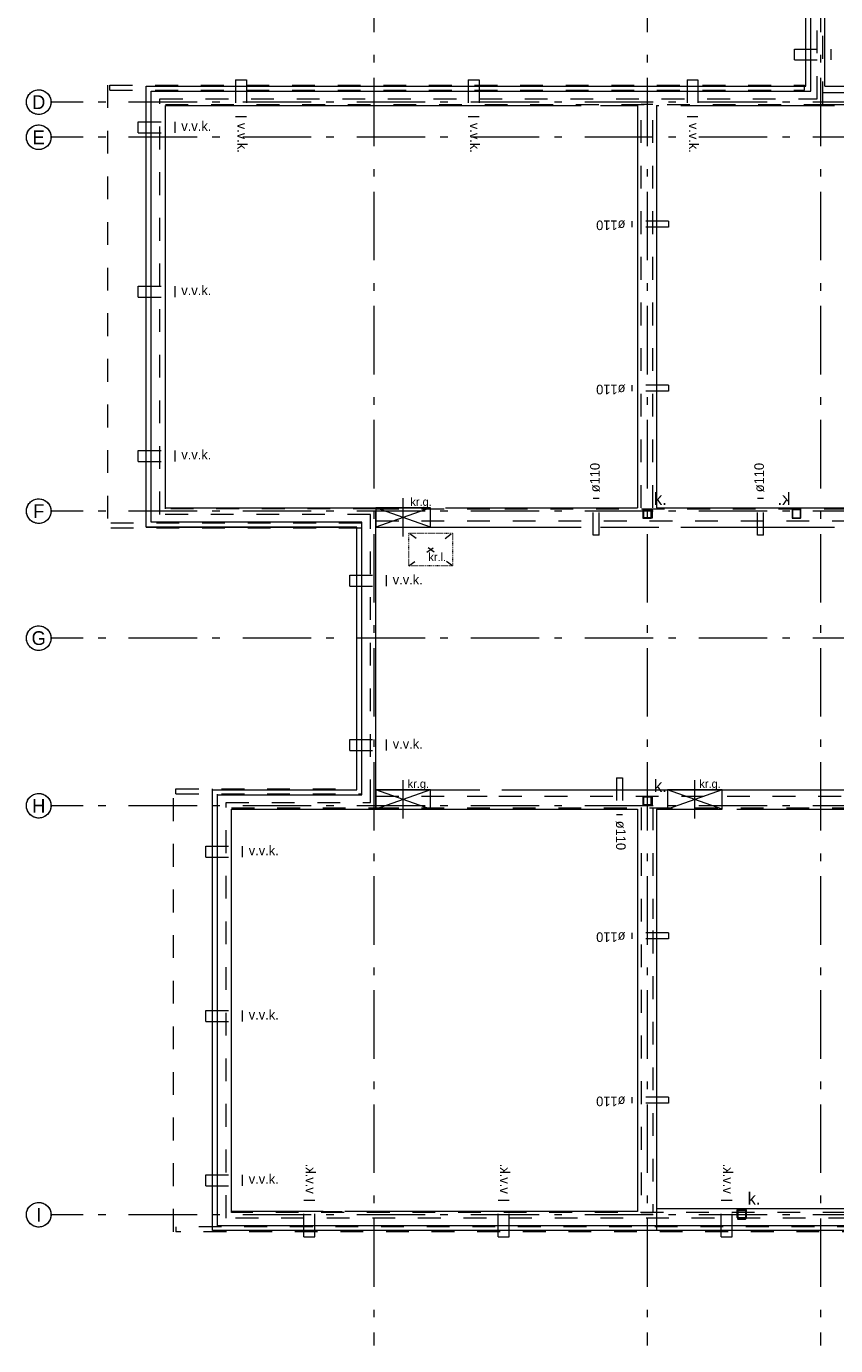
# Model space of a CAD drawing. Header units: millimetres. Extents: x -6345 to 55105, y -2390 to 56062.
# Tile 1 of 14: x -6345 to 8440, y -2390 to 21704. Entities that reach past the tile are written whole.
import ezdxf

# ---------------------------------------------------------------- set-up
doc = ezdxf.new("R2010")
doc.units = ezdxf.units.MM
doc.header["$LTSCALE"] = 100
for name, pattern in [('STYLE_01', [0.416641, 0.208282, -0.208359]), ('STYLE_05', [0.208282, 0.069427, -0.138855]), ('STYLE_06', [1.041641, 0.625, -0.208282, 0.069427, -0.138931])]:
    doc.linetypes.add(name, pattern=pattern)
doc.layers.add('00 stramien', color=8, linetype='STYLE_06', lineweight=18)
for name, color, linetype in [('AL16----_Funderings-contructie', 8, 'Continuous'), ('AL19----_Kruipluik', 8, 'Continuous'), ('AL28----_Constructie', 5, 'Continuous')]:
    doc.layers.add(name, color=color, linetype=linetype)
doc.layers.add('AL19----_sparingen VBI', color=8, linetype='Continuous', plot=False)
doc.layers.add('AL19----_Ventilatie', color=8, linetype='Continuous', plot=False)

msp = doc.modelspace()

# ---------------------------------------------------------------- linework, layer by layer
at = {"layer": '00 stramien', "linetype": 'STYLE_06', "lineweight": 5, "ltscale": 20}
for p, q in [((0, 35348), (0, -2390)), ((4995, 35348), (4995, -2390)), ((8165, 35348), (8165, -2390)), ((55105, 20320), (-5895, 20320)), ((55105, 19678), (-5895, 19678)), ((55105, 12850), (-5895, 12850)), ((55105, 10530), (-5895, 10530)), ((55105, 7470), (-5895, 7470)), ((55105, 0), (-5895, 0))]:
    msp.add_line(p, q, dxfattribs=at)
at = {"layer": '00 stramien', "ltscale": 20}
for p, q in [((-6285, 20474), (-6269, 20489)), ((-6269, 20489), (-6252, 20503)), ((-6252, 20503), (-6233, 20515)), ((-6233, 20515), (-6213, 20525)), ((-6213, 20525), (-6193, 20533)), ((-6193, 20533), (-6172, 20539)), ((-6172, 20539), (-6150, 20543)), ((-6150, 20543), (-6128, 20545)), ((-6128, 20545), (-6106, 20545)), ((-6106, 20545), (-6084, 20542)), ((-6084, 20542), (-6062, 20538)), ((-6062, 20538), (-6041, 20531)), ((-6041, 20531), (-6021, 20522)), ((-6021, 20522), (-6002, 20511)), ((-6002, 20511), (-5984, 20499)), ((-5984, 20499), (-5967, 20484)), ((-5967, 20484), (-5951, 20469)), ((-6345, 20335), (-6342, 20357)), ((-6345, 20313), (-6345, 20335)), ((-6344, 20291), (-6345, 20313)), ((-6340, 20269), (-6344, 20291)), ((-6342, 20357), (-6338, 20378)), ((-6334, 20248), (-6340, 20269)), ((-6338, 20378), (-6331, 20399)), ((-6325, 20227), (-6334, 20248)), ((-6331, 20399), (-6322, 20420)), ((-6322, 20420), (-6312, 20439)), ((-6312, 20439), (-6299, 20457)), ((-6299, 20457), (-6285, 20474)), ((-5951, 20469), (-5938, 20451)), ((-5938, 20451), (-5926, 20433)), ((-5926, 20433), (-5916, 20413)), ((-5910, 20241), (-5919, 20221)), ((-5916, 20413), (-5907, 20393)), ((-5903, 20262), (-5910, 20241)), ((-5907, 20393), (-5901, 20371)), ((-5898, 20284), (-5903, 20262)), ((-5901, 20371), (-5897, 20350)), ((-5896, 20305), (-5898, 20284)), ((-5897, 20350), (-5896, 20328)), ((-5896, 20328), (-5896, 20305)), ((-6315, 20208), (-6325, 20227)), ((-6303, 20189), (-6315, 20208)), ((-6290, 20172), (-6303, 20189)), ((-6274, 20156), (-6290, 20172)), ((-6257, 20142), (-6274, 20156)), ((-6239, 20129), (-6257, 20142)), ((-6220, 20118), (-6239, 20129)), ((-6200, 20110), (-6220, 20118)), ((-6179, 20103), (-6200, 20110)), ((-6157, 20098), (-6179, 20103)), ((-6135, 20096), (-6157, 20098)), ((-6113, 20095), (-6135, 20096)), ((-6091, 20097), (-6113, 20095)), ((-6069, 20101), (-6091, 20097)), ((-6048, 20107), (-6069, 20101)), ((-6028, 20115), (-6048, 20107)), ((-6008, 20125), (-6028, 20115)), ((-5989, 20137), (-6008, 20125)), ((-5972, 20151), (-5989, 20137)), ((-5956, 20166), (-5972, 20151)), ((-5942, 20183), (-5956, 20166)), ((-5929, 20201), (-5942, 20183)), ((-5919, 20221), (-5929, 20201)), ((-6338, 19736), (-6331, 19757)), ((-6331, 19757), (-6322, 19778)), ((-6322, 19778), (-6312, 19797)), ((-6312, 19797), (-6299, 19815)), ((-6299, 19815), (-6285, 19832)), ((-6285, 19832), (-6269, 19847)), ((-6269, 19847), (-6252, 19861)), ((-6252, 19861), (-6233, 19873)), ((-6233, 19873), (-6213, 19883)), ((-6213, 19883), (-6193, 19891)), ((-6193, 19891), (-6172, 19897)), ((-6172, 19897), (-6150, 19901)), ((-6150, 19901), (-6128, 19903)), ((-6128, 19903), (-6106, 19903)), ((-6106, 19903), (-6084, 19900)), ((-6084, 19900), (-6062, 19896)), ((-6062, 19896), (-6041, 19889)), ((-6041, 19889), (-6021, 19880)), ((-6021, 19880), (-6002, 19869)), ((-6002, 19869), (-5984, 19857)), ((-5984, 19857), (-5967, 19842)), ((-5967, 19842), (-5951, 19827)), ((-5951, 19827), (-5938, 19809)), ((-5938, 19809), (-5926, 19791)), ((-5926, 19791), (-5916, 19771)), ((-5916, 19771), (-5907, 19751)), ((-6345, 19693), (-6342, 19715)), ((-6345, 19671), (-6345, 19693)), ((-6344, 19649), (-6345, 19671)), ((-6340, 19627), (-6344, 19649)), ((-6342, 19715), (-6338, 19736)), ((-6334, 19606), (-6340, 19627)), ((-6325, 19585), (-6334, 19606)), ((-6315, 19566), (-6325, 19585)), ((-6303, 19547), (-6315, 19566)), ((-6290, 19530), (-6303, 19547)), ((-6274, 19514), (-6290, 19530)), ((-5956, 19524), (-5972, 19509)), ((-5942, 19541), (-5956, 19524)), ((-5929, 19559), (-5942, 19541)), ((-5919, 19579), (-5929, 19559)), ((-5910, 19599), (-5919, 19579)), ((-5903, 19620), (-5910, 19599)), ((-5907, 19751), (-5901, 19729)), ((-5898, 19642), (-5903, 19620)), ((-5901, 19729), (-5897, 19708)), ((-5896, 19663), (-5898, 19642)), ((-5897, 19708), (-5896, 19686)), ((-5896, 19686), (-5896, 19663)), ((-6257, 19500), (-6274, 19514)), ((-6239, 19487), (-6257, 19500)), ((-6220, 19476), (-6239, 19487)), ((-6200, 19468), (-6220, 19476)), ((-6179, 19461), (-6200, 19468)), ((-6157, 19456), (-6179, 19461)), ((-6135, 19454), (-6157, 19456)), ((-6113, 19453), (-6135, 19454)), ((-6091, 19455), (-6113, 19453)), ((-6069, 19459), (-6091, 19455)), ((-6048, 19465), (-6069, 19459)), ((-6028, 19473), (-6048, 19465)), ((-6008, 19483), (-6028, 19473)), ((-5989, 19495), (-6008, 19483)), ((-5972, 19509), (-5989, 19495)), ((-6285, 13004), (-6269, 13019)), ((-6269, 13019), (-6252, 13033)), ((-6252, 13033), (-6233, 13045)), ((-6233, 13045), (-6213, 13055)), ((-6213, 13055), (-6193, 13063)), ((-6193, 13063), (-6172, 13069)), ((-6172, 13069), (-6150, 13073)), ((-6150, 13073), (-6128, 13075)), ((-6128, 13075), (-6106, 13075)), ((-6106, 13075), (-6084, 13072)), ((-6084, 13072), (-6062, 13068)), ((-6062, 13068), (-6041, 13061)), ((-6041, 13061), (-6021, 13052)), ((-6021, 13052), (-6002, 13041)), ((-6002, 13041), (-5984, 13029)), ((-5984, 13029), (-5967, 13014)), ((-5967, 13014), (-5951, 12999)), ((-6345, 12865), (-6342, 12887)), ((-6345, 12843), (-6345, 12865)), ((-6344, 12821), (-6345, 12843)), ((-6340, 12799), (-6344, 12821)), ((-6342, 12887), (-6338, 12908)), ((-6334, 12778), (-6340, 12799)), ((-6338, 12908), (-6331, 12929)), ((-6325, 12757), (-6334, 12778)), ((-6331, 12929), (-6322, 12950)), ((-6322, 12950), (-6312, 12969)), ((-6312, 12969), (-6299, 12987)), ((-6299, 12987), (-6285, 13004)), ((-5951, 12999), (-5938, 12981)), ((-5938, 12981), (-5926, 12963)), ((-5926, 12963), (-5916, 12943)), ((-5910, 12771), (-5919, 12751)), ((-5916, 12943), (-5907, 12923)), ((-5903, 12792), (-5910, 12771)), ((-5907, 12923), (-5901, 12901)), ((-5898, 12814), (-5903, 12792)), ((-5901, 12901), (-5897, 12880)), ((-5896, 12835), (-5898, 12814)), ((-5897, 12880), (-5896, 12858)), ((-5896, 12858), (-5896, 12835)), ((-6315, 12738), (-6325, 12757)), ((-6303, 12719), (-6315, 12738)), ((-6290, 12702), (-6303, 12719)), ((-6274, 12686), (-6290, 12702)), ((-6257, 12672), (-6274, 12686)), ((-6239, 12659), (-6257, 12672)), ((-6220, 12648), (-6239, 12659)), ((-6200, 12640), (-6220, 12648)), ((-6179, 12633), (-6200, 12640)), ((-6157, 12628), (-6179, 12633)), ((-6135, 12626), (-6157, 12628)), ((-6113, 12625), (-6135, 12626)), ((-6091, 12627), (-6113, 12625)), ((-6069, 12631), (-6091, 12627)), ((-6048, 12637), (-6069, 12631)), ((-6028, 12645), (-6048, 12637)), ((-6008, 12655), (-6028, 12645)), ((-5989, 12667), (-6008, 12655)), ((-5972, 12681), (-5989, 12667)), ((-5956, 12696), (-5972, 12681)), ((-5942, 12713), (-5956, 12696)), ((-5929, 12731), (-5942, 12713)), ((-5919, 12751), (-5929, 12731)), ((-6338, 10588), (-6331, 10609)), ((-6331, 10609), (-6322, 10630)), ((-6322, 10630), (-6312, 10649)), ((-6312, 10649), (-6299, 10667)), ((-6299, 10667), (-6285, 10684)), ((-6285, 10684), (-6269, 10699)), ((-6269, 10699), (-6252, 10713)), ((-6252, 10713), (-6233, 10725)), ((-6233, 10725), (-6213, 10735)), ((-6213, 10735), (-6193, 10743)), ((-6193, 10743), (-6172, 10749)), ((-6172, 10749), (-6150, 10753)), ((-6150, 10753), (-6128, 10755)), ((-6128, 10755), (-6106, 10755)), ((-6106, 10755), (-6084, 10752)), ((-6084, 10752), (-6062, 10747)), ((-6062, 10747), (-6041, 10741)), ((-6041, 10741), (-6021, 10732)), ((-6021, 10732), (-6002, 10721)), ((-6002, 10721), (-5984, 10709)), ((-5984, 10709), (-5967, 10694)), ((-5967, 10694), (-5951, 10678)), ((-5951, 10678), (-5938, 10661)), ((-5938, 10661), (-5926, 10642)), ((-5926, 10642), (-5916, 10623)), ((-5916, 10623), (-5907, 10602)), ((-5907, 10602), (-5901, 10581)), ((-6345, 10545), (-6342, 10567)), ((-6345, 10523), (-6345, 10545)), ((-6344, 10501), (-6345, 10523)), ((-6340, 10479), (-6344, 10501)), ((-6342, 10567), (-6338, 10588)), ((-6334, 10458), (-6340, 10479)), ((-6325, 10437), (-6334, 10458)), ((-6315, 10418), (-6325, 10437)), ((-6303, 10399), (-6315, 10418)), ((-6290, 10382), (-6303, 10399)), ((-6274, 10366), (-6290, 10382)), ((-6257, 10351), (-6274, 10366)), ((-5972, 10361), (-5989, 10347)), ((-5956, 10376), (-5972, 10361)), ((-5942, 10393), (-5956, 10376)), ((-5929, 10411), (-5942, 10393)), ((-5919, 10430), (-5929, 10411)), ((-5910, 10451), (-5919, 10430)), ((-5903, 10472), (-5910, 10451)), ((-5898, 10493), (-5903, 10472)), ((-5901, 10581), (-5897, 10559)), ((-5896, 10515), (-5898, 10493)), ((-5897, 10559), (-5896, 10537)), ((-5896, 10537), (-5896, 10515)), ((-6239, 10339), (-6257, 10351)), ((-6220, 10328), (-6239, 10339)), ((-6200, 10319), (-6220, 10328)), ((-6179, 10313), (-6200, 10319)), ((-6157, 10308), (-6179, 10313)), ((-6135, 10305), (-6157, 10308)), ((-6113, 10305), (-6135, 10305)), ((-6091, 10307), (-6113, 10305)), ((-6069, 10311), (-6091, 10307)), ((-6048, 10317), (-6069, 10311)), ((-6028, 10325), (-6048, 10317)), ((-6008, 10335), (-6028, 10325)), ((-5989, 10347), (-6008, 10335)), ((-6345, 7485), (-6342, 7507)), ((-6345, 7463), (-6345, 7485)), ((-6342, 7507), (-6338, 7528)), ((-6338, 7528), (-6331, 7549)), ((-6331, 7549), (-6322, 7570)), ((-6322, 7570), (-6312, 7589)), ((-6312, 7589), (-6299, 7607)), ((-6299, 7607), (-6285, 7624)), ((-6285, 7624), (-6269, 7639)), ((-6269, 7639), (-6252, 7653)), ((-6252, 7653), (-6233, 7665)), ((-6233, 7665), (-6213, 7675)), ((-6213, 7675), (-6193, 7683)), ((-6193, 7683), (-6172, 7689)), ((-6172, 7689), (-6150, 7693)), ((-6150, 7693), (-6128, 7695)), ((-6128, 7695), (-6106, 7695)), ((-6106, 7695), (-6084, 7692)), ((-6084, 7692), (-6062, 7687)), ((-6062, 7687), (-6041, 7681)), ((-6041, 7681), (-6021, 7672)), ((-6021, 7672), (-6002, 7661)), ((-6002, 7661), (-5984, 7649)), ((-5984, 7649), (-5967, 7634)), ((-5967, 7634), (-5951, 7618)), ((-5951, 7618), (-5938, 7601)), ((-5938, 7601), (-5926, 7582)), ((-5926, 7582), (-5916, 7563)), ((-5916, 7563), (-5907, 7542)), ((-5907, 7542), (-5901, 7521)), ((-5901, 7521), (-5897, 7499)), ((-5897, 7499), (-5896, 7477)), ((-5896, 7477), (-5896, 7455)), ((-6344, 7441), (-6345, 7463)), ((-6340, 7419), (-6344, 7441)), ((-6334, 7398), (-6340, 7419)), ((-6325, 7377), (-6334, 7398)), ((-6315, 7358), (-6325, 7377)), ((-6303, 7339), (-6315, 7358)), ((-6290, 7322), (-6303, 7339)), ((-6274, 7306), (-6290, 7322)), ((-6257, 7291), (-6274, 7306)), ((-6239, 7279), (-6257, 7291)), ((-6220, 7268), (-6239, 7279)), ((-6200, 7259), (-6220, 7268)), ((-6179, 7253), (-6200, 7259)), ((-6157, 7248), (-6179, 7253)), ((-6135, 7245), (-6157, 7248)), ((-6113, 7245), (-6135, 7245)), ((-6091, 7247), (-6113, 7245)), ((-6069, 7251), (-6091, 7247)), ((-6048, 7257), (-6069, 7251)), ((-6028, 7265), (-6048, 7257)), ((-6008, 7275), (-6028, 7265)), ((-5989, 7287), (-6008, 7275)), ((-5972, 7301), (-5989, 7287)), ((-5956, 7316), (-5972, 7301)), ((-5942, 7333), (-5956, 7316)), ((-5929, 7351), (-5942, 7333)), ((-5919, 7370), (-5929, 7351)), ((-5910, 7391), (-5919, 7370)), ((-5903, 7412), (-5910, 7391)), ((-5898, 7433), (-5903, 7412)), ((-5896, 7455), (-5898, 7433)), ((-6345, 15), (-6342, 37)), ((-6345, -7), (-6345, 15)), ((-6342, 37), (-6338, 58)), ((-6338, 58), (-6331, 79)), ((-6331, 79), (-6322, 100)), ((-6322, 100), (-6312, 119)), ((-6312, 119), (-6299, 137)), ((-6299, 137), (-6285, 154)), ((-6285, 154), (-6269, 169)), ((-6269, 169), (-6252, 183)), ((-6252, 183), (-6233, 195)), ((-6233, 195), (-6213, 205)), ((-6213, 205), (-6193, 213)), ((-6193, 213), (-6172, 219)), ((-6172, 219), (-6150, 223)), ((-6150, 223), (-6128, 225)), ((-6128, 225), (-6106, 225)), ((-6106, 225), (-6084, 222)), ((-6084, 222), (-6062, 217)), ((-6062, 217), (-6041, 211)), ((-6041, 211), (-6021, 202)), ((-6021, 202), (-6002, 191)), ((-6002, 191), (-5984, 179)), ((-5984, 179), (-5967, 164)), ((-5967, 164), (-5951, 148)), ((-5951, 148), (-5938, 131)), ((-5938, 131), (-5926, 112)), ((-5926, 112), (-5916, 93)), ((-5916, 93), (-5907, 72)), ((-5907, 72), (-5901, 51)), ((-5901, 51), (-5897, 29)), ((-5897, 29), (-5896, 7)), ((-5896, 7), (-5896, -15)), ((-6344, -29), (-6345, -7)), ((-6340, -51), (-6344, -29)), ((-6334, -72), (-6340, -51)), ((-6325, -93), (-6334, -72)), ((-6315, -112), (-6325, -93)), ((-6303, -131), (-6315, -112)), ((-6290, -148), (-6303, -131)), ((-6274, -164), (-6290, -148)), ((-6257, -179), (-6274, -164)), ((-6239, -191), (-6257, -179)), ((-6220, -202), (-6239, -191)), ((-6200, -211), (-6220, -202)), ((-6179, -217), (-6200, -211)), ((-6157, -222), (-6179, -217)), ((-6135, -225), (-6157, -222)), ((-6113, -225), (-6135, -225)), ((-6091, -223), (-6113, -225)), ((-6069, -219), (-6091, -223)), ((-6048, -213), (-6069, -219)), ((-6028, -205), (-6048, -213)), ((-6008, -195), (-6028, -205)), ((-5989, -183), (-6008, -195)), ((-5972, -169), (-5989, -183)), ((-5956, -154), (-5972, -169)), ((-5942, -137), (-5956, -154)), ((-5929, -119), (-5942, -137)), ((-5919, -100), (-5929, -119)), ((-5910, -79), (-5919, -100)), ((-5903, -58), (-5910, -79)), ((-5898, -37), (-5903, -58)), ((-5896, -15), (-5898, -37))]:
    msp.add_line(p, q, dxfattribs=at)
at = {"layer": '00 stramien', "linetype": 'Continuous'}
for centre in [(-6120, 20320), (-6120, 19678), (-6120, 12850), (-6120, 10530), (-6120, 7470), (-6120, 0)]:
    msp.add_circle(centre, 225, dxfattribs=at)
at = {"layer": 'AL16----_Funderings-contructie', "linetype": 'Continuous', "lineweight": 5, "ltscale": 20}
for p, q in [((7895, 20610), (7895, 34295)), ((7895, 20610), (7895, 34295)), ((7985, 20520), (7985, 34205)), ((8245, 20610), (8245, 24525)), ((-4155, 20610), (913, 20610)), ((-4155, 12560), (-4155, 20610)), ((-4155, 12560), (-4155, 20610)), ((-4155, 20610), (7895, 20610)), ((-4065, 12650), (-4065, 20520)), ((-4065, 20520), (7985, 20520)), ((1313, 20610), (7895, 20610)), ((8245, 20610), (11855, 20610)), ((-3805, 20260), (3792, 20260)), ((-3805, 12910), (-3805, 20260)), ((4142, 20260), (4820, 20260)), ((4820, 20260), (4820, 12910)), ((5170, 20260), (5210, 20260)), ((5170, 20260), (5170, 12910)), ((5610, 20260), (8420, 20260)), ((-3805, 12910), (913, 12910)), ((1313, 12910), (4820, 12910)), ((5170, 12910), (11855, 12910)), ((-4155, 12560), (-310, 12560)), ((-309, 12560), (-4155, 12560)), ((-219, 12650), (-4065, 12650)), ((-310, 7760), (-310, 12560)), ((-309, 7760), (-309, 12560)), ((-219, 7670), (-219, 12650)), ((40, 12560), (3792, 12560)), ((40, 7760), (40, 12560)), ((4142, 12560), (5210, 12560)), ((5610, 12560), (8420, 12560)), ((-2945, -290), (-2945, 7780)), ((-2945, -290), (-2945, 7760)), ((-2945, 7760), (-310, 7760)), ((-2945, 7760), (-309, 7760)), ((40, 7760), (1941, 7760)), ((2341, 7760), (11855, 7760)), ((-2855, -200), (-2855, 7680)), ((-2845, 7670), (-219, 7670)), ((-2595, 60), (-2595, 7410)), ((-2595, 7410), (4820, 7410)), ((4820, 7410), (4820, 60)), ((5170, 7410), (6238, 7410)), ((5170, 7410), (5170, -290)), ((6638, 7410), (9448, 7410)), ((-925, 60), (-2595, 60)), ((4820, 60), (-525, 60)), ((5170, 110), (5170, -290)), ((11560, 110), (5170, 110)), ((16365, -200), (-2855, -200)), ((5170, -290), (-2945, -290)), ((16455, -290), (-2945, -290)), ((11560, -290), (5170, -290))]:
    msp.add_line(p, q, dxfattribs=at)
at = {"layer": 'AL16----_Funderings-contructie', "linetype": 'STYLE_01', "lineweight": 5, "ltscale": 20}
for p, q in [((8105, 20380), (8105, 34085)), ((8205, 20280), (8205, 33985)), ((8205, 20494), (10346, 20494)), ((-3905, 12790), (-3905, 20380)), ((-3905, 20380), (8105, 20380)), ((-3805, 12890), (-3805, 20280)), ((-3805, 20280), (8205, 20280)), ((5102, 20280), (4888, 20280)), ((4888, 12910), (4888, 20280)), ((5102, 12910), (5102, 20280)), ((8205, 20280), (11755, 20280)), ((-59, 12790), (-3905, 12790)), ((41, 12890), (-3805, 12890)), ((-59, 7530), (-59, 12790)), ((41, 7430), (41, 12890)), ((41, 12890), (2182, 12890)), ((2396, 12890), (11755, 12890)), ((41, 12676), (11755, 12676)), ((-2695, -60), (-2695, 7530)), ((-2695, 7530), (-59, 7530)), ((41, 7644), (2075, 7644)), ((2289, 7644), (16125, 7644)), ((-2595, 40), (-2595, 7430)), ((-2595, 7430), (41, 7430)), ((41, 7430), (16125, 7430)), ((4888, 7438), (4888, 40)), ((5102, 7438), (5102, 5404)), ((5102, 5190), (5102, 40)), ((16125, 40), (-2595, 40)), ((4888, 40), (5102, 40)), ((16225, -60), (-2695, -60))]:
    msp.add_line(p, q, dxfattribs=at)
at = {"layer": 'AL16----_Funderings-contructie', "linetype": 'STYLE_01', "lineweight": 0, "ltscale": 20}
for p, q in [((-4865, 20630), (-4865, 12540)), ((-4823, 20630), (7872, 20630)), ((-4823, 20540), (-4823, 20630)), ((-4823, 20540), (7872, 20540)), ((7872, 20540), (7872, 20630)), ((-219, 12630), (-4823, 12630)), ((-219, 12540), (-4823, 12540)), ((-3655, -310), (-3655, 7780)), ((-3613, 7780), (-309, 7780)), ((-3613, 7690), (-3613, 7780)), ((-3613, 7690), (-219, 7690)), ((-3613, -220), (-3613, -310)), ((16385, -220), (-3613, -220)), ((16475, -310), (-3613, -310))]:
    msp.add_line(p, q, dxfattribs=at)
at = {"layer": 'AL19----_Kruipluik', "linetype": 'STYLE_05', "lineweight": 5, "ltscale": 20}
for p, q in [((640, 11850), (1440, 12450)), ((1440, 11850), (640, 12450))]:
    msp.add_line(p, q, dxfattribs=at)
at = {"layer": 'AL19----_Kruipluik', "linetype": 'STYLE_05', "lineweight": 5}
msp.add_lwpolyline([(640, 12450), (1440, 12450), (1440, 11850), (640, 11850)], close=True, dxfattribs=at)
at = {"layer": 'AL19----_sparingen VBI', "linetype": 'STYLE_01', "lineweight": 5, "ltscale": 20}
for p, q in [((4716, 18149), (4716, 18039)), ((5386, 18149), (4716, 18149)), ((5386, 18149), (5386, 18039)), ((5386, 18039), (4716, 18039)), ((4716, 15149), (4716, 15039)), ((5386, 15149), (4716, 15149)), ((5386, 15039), (4716, 15039)), ((5386, 15149), (5386, 15039)), ((4120, 13080), (4010, 13080)), ((4010, 12410), (4010, 13080)), ((4120, 12410), (4120, 13080)), ((7120, 13080), (7010, 13080)), ((7010, 12410), (7010, 13080)), ((7120, 12410), (7120, 13080)), ((4120, 12410), (4010, 12410)), ((7120, 12410), (7010, 12410)), ((4439, 7981), (4439, 7311)), ((4439, 7981), (4549, 7981)), ((4549, 7981), (4549, 7311)), ((4439, 7311), (4549, 7311)), ((4716, 5149), (4716, 5039)), ((5386, 5149), (4716, 5149)), ((5386, 5149), (5386, 5039)), ((5386, 5039), (4716, 5039)), ((4716, 2149), (4716, 2039)), ((5386, 2149), (4716, 2149)), ((5386, 2039), (4716, 2039)), ((5386, 2149), (5386, 2039))]:
    msp.add_line(p, q, dxfattribs=at)
at = {"layer": 'AL19----_sparingen VBI', "linetype": 'Continuous', "lineweight": 5, "ltscale": 20}
for p, q in [((540, 12385), (540, 13085)), ((1040, 12910), (40, 12910)), ((40, 12910), (40, 12560)), ((1040, 12560), (40, 12910)), ((1040, 12910), (40, 12560)), ((1040, 12560), (1040, 12910)), ((40, 12560), (1040, 12560)), ((1040, 7760), (40, 7760)), ((40, 7760), (40, 7410)), ((1040, 7410), (40, 7760)), ((1040, 7760), (40, 7410)), ((540, 7235), (540, 7935)), ((1040, 7410), (1040, 7760)), ((6370, 7760), (5370, 7760)), ((5370, 7760), (5370, 7410)), ((6370, 7410), (5370, 7760)), ((6370, 7760), (5370, 7410)), ((5870, 7235), (5870, 7935)), ((6370, 7410), (6370, 7760)), ((40, 7410), (1040, 7410)), ((5370, 7410), (6370, 7410))]:
    msp.add_line(p, q, dxfattribs=at)
at = {"layer": 'AL19----_Ventilatie', "linetype": 'STYLE_01', "lineweight": 5, "ltscale": 20}
for p, q in [((7687, 21290), (8357, 21290)), ((7687, 21090), (7687, 21290)), ((8357, 21090), (8357, 21290)), ((7687, 21090), (8357, 21090)), ((-2525, 20727), (-2525, 20057)), ((-2525, 20727), (-2325, 20727)), ((-2325, 20727), (-2325, 20057)), ((1725, 20727), (1725, 20057)), ((1725, 20727), (1925, 20727)), ((1925, 20727), (1925, 20057)), ((5725, 20727), (5725, 20057)), ((5725, 20727), (5925, 20727)), ((5925, 20727), (5925, 20057)), ((-2525, 20057), (-2325, 20057)), ((1725, 20057), (1925, 20057)), ((5725, 20057), (5925, 20057)), ((-4300, 19960), (-3630, 19960)), ((-4300, 19760), (-4300, 19960)), ((-4300, 19760), (-3630, 19760)), ((-3630, 19760), (-3630, 19960)), ((-4300, 16960), (-3630, 16960)), ((-4300, 16760), (-4300, 16960)), ((-3630, 16760), (-3630, 16960)), ((-4300, 16760), (-3630, 16760)), ((-4300, 13960), (-3630, 13960)), ((-4300, 13760), (-4300, 13960)), ((-4300, 13760), (-3630, 13760)), ((-3630, 13760), (-3630, 13960)), ((-437, 11678), (233, 11678)), ((-437, 11478), (-437, 11678)), ((233, 11478), (233, 11678)), ((-437, 11478), (233, 11478)), ((-437, 8678), (233, 8678)), ((-437, 8478), (-437, 8678)), ((233, 8478), (233, 8678)), ((-437, 8478), (233, 8478)), ((-3068, 6730), (-2398, 6730)), ((-3068, 6530), (-3068, 6730)), ((-3068, 6530), (-2398, 6530)), ((-2398, 6530), (-2398, 6730)), ((-3068, 3730), (-2398, 3730)), ((-3068, 3530), (-3068, 3730)), ((-2398, 3530), (-2398, 3730)), ((-3068, 3530), (-2398, 3530)), ((-3068, 730), (-2398, 730)), ((-3068, 530), (-3068, 730)), ((-2398, 530), (-2398, 730)), ((-3068, 530), (-2398, 530)), ((-1275, 268), (-1075, 268)), ((-1275, -402), (-1275, 268)), ((-1075, -402), (-1075, 268)), ((2275, 268), (2475, 268)), ((2275, -402), (2275, 268)), ((2475, -402), (2475, 268)), ((6350, 268), (6550, 268)), ((6350, -402), (6350, 268)), ((6550, -402), (6550, 268)), ((-1275, -402), (-1075, -402)), ((2275, -402), (2475, -402)), ((6350, -402), (6550, -402))]:
    msp.add_line(p, q, dxfattribs=at)
at = {"layer": 'AL19----_Ventilatie', "linetype": 'Continuous', "lineweight": 5, "ltscale": 20}
msp.add_line((-925, 60), (-575, 60), dxfattribs=at)
at = {"layer": 'AL28----_Constructie', "linetype": 'Continuous', "lineweight": 0, "flags": 128}
for points in [[(5075, 12866, 0.414214), (5061, 12880), (4929, 12880, 0.414214), (4915, 12866), (4915, 12734, 0.414214), (4929, 12720), (5061, 12720, 0.414214), (5075, 12734)], [(5069, 12866, 0.414214), (5061, 12874), (4929, 12874, 0.414214), (4921, 12866), (4921, 12734, 0.414214), (4929, 12726), (5061, 12726, 0.414214), (5069, 12734)], [(7805, 12866, 0.414214), (7791, 12880), (7659, 12880, 0.414214), (7645, 12866), (7645, 12734, 0.414214), (7659, 12720), (7791, 12720, 0.414214), (7805, 12734)], [(7799, 12866, 0.414214), (7791, 12874), (7659, 12874, 0.414214), (7651, 12866), (7651, 12734, 0.414214), (7659, 12726), (7791, 12726, 0.414214), (7799, 12734)], [(5075, 7626, 0.414214), (5061, 7640), (4929, 7640, 0.414214), (4915, 7626), (4915, 7494, 0.414214), (4929, 7480), (5061, 7480, 0.414214), (5075, 7494)], [(5069, 7626, 0.414214), (5061, 7634), (4929, 7634, 0.414214), (4921, 7626), (4921, 7494, 0.414214), (4929, 7486), (5061, 7486, 0.414214), (5069, 7494)], [(6805, 66, 0.414214), (6791, 80), (6659, 80, 0.414214), (6645, 66), (6645, -66, 0.414214), (6659, -80), (6791, -80, 0.414214), (6805, -66)], [(6799, 66, 0.414214), (6791, 74), (6659, 74, 0.414214), (6651, 66), (6651, -66, 0.414214), (6659, -74), (6791, -74, 0.414214), (6799, -66)]]:
    msp.add_lwpolyline(points, format="xyb", close=True, dxfattribs=at)
at = {"layer": 'AL28----_Constructie', "linetype": 'Continuous', "lineweight": 5, "flags": 128}
for points in [[(4930, 12868, -0.414214), (4943, 12880), (5077, 12880, -0.414214), (5090, 12868), (5090, 12733, -0.414214), (5077, 12720), (4943, 12720, -0.414214), (4930, 12733)], [(4936, 12869, -0.330355), (4942, 12874), (4943, 12874), (5077, 12874), (5078, 12874, -0.357806), (5084, 12868), (5084, 12867), (5084, 12733), (5084, 12732, -0.357806), (5078, 12727), (5077, 12726), (4943, 12726), (4942, 12727, -0.357806), (4936, 12732), (4936, 12733), (4936, 12867), (4936, 12868)], [(4930, 7627, -0.414214), (4943, 7640), (5077, 7640, -0.414214), (5090, 7627), (5090, 7493, -0.414214), (5077, 7480), (4943, 7480, -0.414214), (4930, 7493)], [(4936, 7629, -0.330355), (4942, 7634), (4943, 7634), (5077, 7634), (5078, 7634, -0.357806), (5084, 7628), (5084, 7627), (5084, 7493), (5084, 7492, -0.357806), (5078, 7486), (5077, 7486), (4943, 7486), (4942, 7486, -0.357806), (4936, 7492), (4936, 7493), (4936, 7627), (4936, 7628)], [(6643, 87, -0.414214), (6656, 100), (6790, 100, -0.414214), (6803, 87), (6803, -47, -0.414214), (6790, -60), (6656, -60, -0.414214), (6643, -47)], [(6649, 89, -0.330355), (6655, 94), (6656, 94), (6790, 94), (6791, 94, -0.357806), (6797, 88), (6797, 87), (6797, -47), (6797, -48, -0.357806), (6791, -54), (6790, -54), (6656, -54), (6655, -54, -0.357806), (6649, -48), (6649, -47), (6649, 87), (6649, 88)]]:
    msp.add_lwpolyline(points, format="xyb", close=True, dxfattribs=at)
at = {"layer": 'AL28----_Constructie', "linetype": 'Continuous', "lineweight": 5}
for points in [[(7805, 12868, 0.414214), (7792, 12880), (7658, 12880, 0.414214), (7645, 12868), (7645, 12733, 0.414214), (7658, 12720), (7792, 12720, 0.414214), (7805, 12733)], [(7799, 12869, 0.330355), (7793, 12874), (7792, 12874), (7658, 12874), (7657, 12874, 0.357806), (7651, 12868), (7651, 12867), (7651, 12733), (7651, 12732, 0.357806), (7657, 12727), (7658, 12726), (7792, 12726), (7793, 12727, 0.357806), (7799, 12732), (7799, 12733), (7799, 12867), (7799, 12868)]]:
    msp.add_lwpolyline(points, format="xyb", close=True, dxfattribs=at)

# ---------------------------------------------------------------- texts
at = {"layer": '00 stramien', "char_height": 251, "attachment_point": 5, "line_spacing_factor": 1.089386}
for s, insert in [('D', (-6120, 20320)), ('E', (-6120, 19678)), ('F', (-6120, 12850)), ('G', (-6120, 10530)), ('H', (-6120, 7470)), ('I', (-6120, 0))]:
    msp.add_mtext(s, dxfattribs=dict(at, insert=insert))
at = {"layer": 'AL19----_Kruipluik', "lineweight": 0, "insert": (999, 12088), "char_height": 150.8, "attachment_point": 1, "line_spacing_factor": 1.08965}
msp.add_mtext('kr.l.', dxfattribs=at)
at = {"layer": 'AL19----_sparingen VBI', "lineweight": 0, "char_height": 175.9, "attachment_point": 1, "line_spacing_factor": 1.089869}
for insert, rotation in [((4601, 17983), 180), ((4601, 14983), 180), ((3954, 13195), 90), ((6954, 13195), 90), ((4604, 7196), 270), ((4601, 4983), 180), ((4601, 1983), 180)]:
    msp.add_mtext('ø110', dxfattribs=dict(at, insert=insert, rotation=rotation))
at = {"layer": 'AL19----_sparingen VBI', "lineweight": 0, "char_height": 150.8, "attachment_point": 1, "line_spacing_factor": 1.08965}
for insert in [(670, 13097), (620, 7947), (5950, 7947)]:
    msp.add_mtext('kr.g.', dxfattribs=dict(at, insert=insert))
at = {"layer": 'AL19----_Ventilatie', "lineweight": 0, "char_height": 175.9, "attachment_point": 1, "line_spacing_factor": 1.089869}
for insert in [(-3515, 19971), (-3515, 16971), (-3515, 13971), (348, 11688), (348, 8688), (-2283, 6741), (-2283, 3741), (-2283, 741)]:
    msp.add_mtext('v.v.k.', dxfattribs=dict(at, insert=insert))
at = {"layer": 'AL19----_Ventilatie', "lineweight": 0, "char_height": 175.9, "attachment_point": 1, "rotation": 270, "line_spacing_factor": 1.089869}
for insert in [(-2314, 19942), (1936, 19942), (5936, 19942)]:
    msp.add_mtext('v.v.k.', dxfattribs=dict(at, insert=insert))
at = {"layer": 'AL19----_Ventilatie', "lineweight": 0, "extrusion": (0, 0, -1), "char_height": 175.9, "attachment_point": 1, "text_direction": (0, 1, 0), "line_spacing_factor": 1.089869}
for insert in [(-1064, 383), (2486, 383), (6561, 383)]:
    msp.add_mtext('v.v.k.', dxfattribs=dict(at, insert=insert))
at = {"layer": 'AL28----_Constructie', "lineweight": 0, "char_height": 226.1, "attachment_point": 1, "line_spacing_factor": 1.089198}
for insert in [(5120, 13189), (5120, 7949), (6833, 409)]:
    msp.add_mtext('k.', dxfattribs=dict(at, insert=insert))
at = {"layer": 'AL28----_Constructie', "lineweight": 0, "extrusion": (0, 0, -1), "insert": (7615, 13189), "char_height": 226.1, "attachment_point": 1, "text_direction": (-1, 0, 0), "line_spacing_factor": 1.089198}
msp.add_mtext('k.', dxfattribs=at)

doc.saveas('drawing.dxf')
